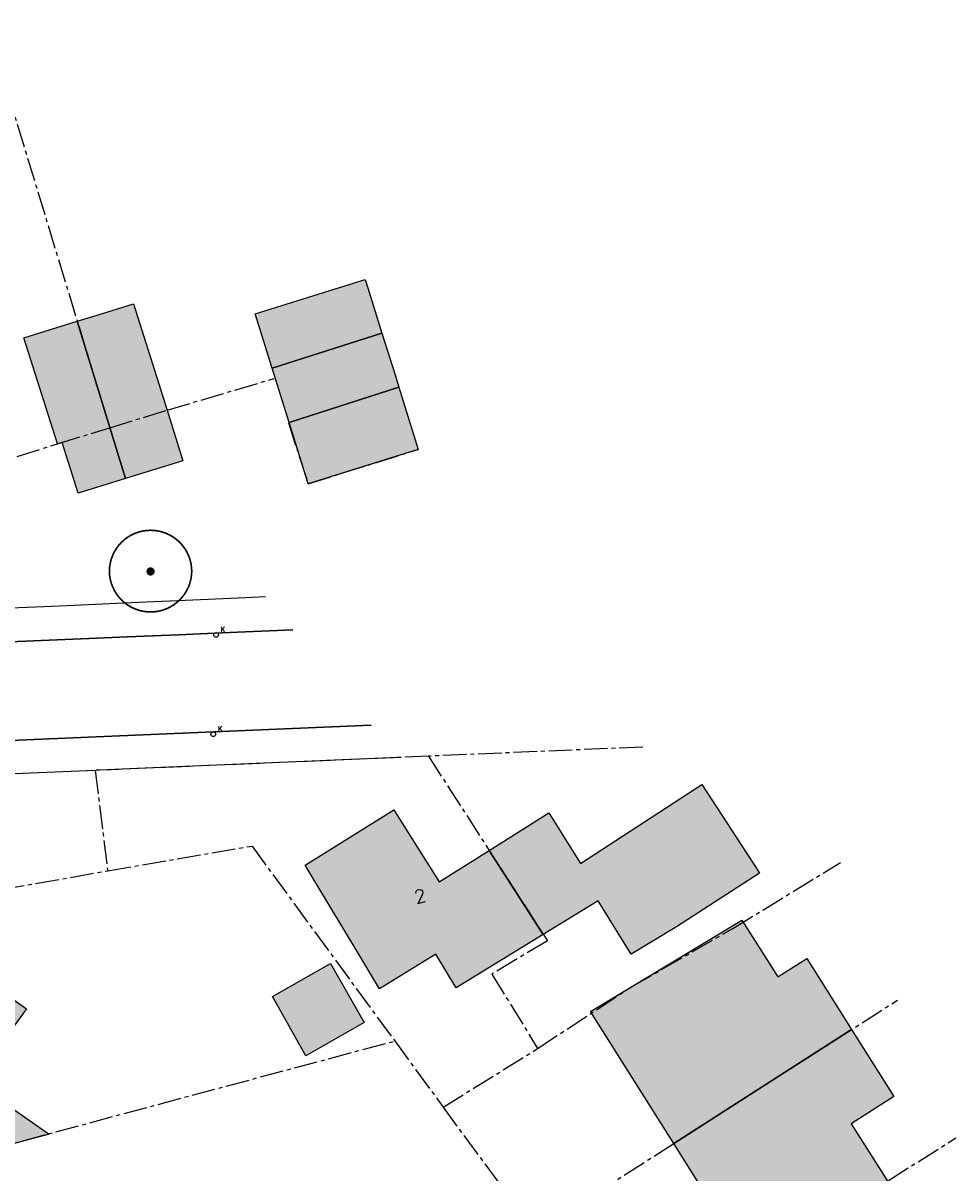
# Model space of a CAD drawing. Header units: metres. Extents: x 202952 to 203755, y 348959 to 349702.
# Tile 68 of 91: x 203139 to 203196, y 349590 to 349659. Entities that reach past the tile are written whole.
import ezdxf
from ezdxf.enums import TextEntityAlignment as Align

# ---------------------------------------------------------------- set-up
doc = ezdxf.new("R2010")
doc.units = ezdxf.units.M
doc.linetypes.add('1-200 CENTER', pattern=[4.28625, 2.8575, -0.47625, 0.47625, -0.47625])
for name, color, linetype in [('PH-BEST-BEBOUWING', 1, 'Continuous'), ('PH-BEST-BEBOUWING-ARCERING', 254, 'Continuous'), ('PH-BEST-HUISNUMMER', 7, 'Continuous'), ('PH-BEST-KADASTRALE-GRENS', 240, '1-200 CENTER'), ('PH-BEST-KOLK', 8, 'Continuous'), ('PH-BEST-WEGDEEL', 254, 'Continuous'), ('PH-INM-BOOM-HANDHAVEN', 96, 'Continuous')]:
    doc.layers.add(name, color=color, linetype=linetype)
doc.styles.add('ROMANS', font='romans.shx')

# ---------------------------------------------------------------- blocks, each defined once
blk = doc.blocks.new('*U35')
blk.add_circle((0, 0), 0.142)
at = {"ltscale": 0.05, "style": 'ROMANS'}
blk.add_text('K', height=0.3, dxfattribs=at).set_placement((0.277, 0.195))
blk = doc.blocks.new('*U26')
at = {"const_width": 0.1}
blk.add_lwpolyline([(-2.5, 0.004, 0.990403), (2.5, 0.03, 0.990403), (-2.5, 0.018)], format="xyb", dxfattribs=at)
at = {"linetype": 'Continuous', "const_width": 0.25}
blk.add_lwpolyline([(-0.125, 0, 1), (0.125, 0, 1)], format="xyb", close=True, dxfattribs=at)

msp = doc.modelspace()

# ---------------------------------------------------------------- hatches: boundary and pattern name
at = {"layer": 'PH-BEST-BEBOUWING-ARCERING'}
for points in [[(203154.313, 349638.402), (203153.282, 349641.71), (203159.964, 349643.795), (203160.123, 349643.284), (203160.977, 349640.545)], [(203142.481, 349641.255), (203143.683, 349641.627), (203145.89, 349642.309), (203147.936, 349635.87), (203148.884, 349632.792), (203145.407, 349631.712)], [(203141.572, 349633.908), (203141.277, 349633.817), (203139.235, 349640.252), (203142.481, 349641.255), (203145.407, 349631.712), (203142.525, 349630.816)], [(203155.338, 349635.117), (203154.313, 349638.402), (203160.977, 349640.545), (203161.769, 349638.006), (203162.002, 349637.26)], [(203162.124, 349633.149), (203156.499, 349631.394), (203156.435, 349631.6), (203155.461, 349634.722), (203155.338, 349635.117), (203162.002, 349637.26), (203163.181, 349633.479)], [(203167.485, 349609.136), (203171.115, 349611.409), (203173.036, 349608.341), (203180.4, 349613.13), (203183.684, 349608.078), (203183.89, 349607.76), (203178.86, 349604.49), (203176.1, 349602.836), (203174.108, 349606.072), (203170.771, 349604.033)], [(203170.771, 349604.033), (203165.473, 349600.795), (203164.247, 349602.841), (203160.825, 349600.726), (203159.4, 349603.102), (203156.984, 349607.132), (203156.318, 349608.242), (203161.696, 349611.605), (203162.304, 349610.638), (203164.446, 349607.233), (203167.485, 349609.136)], [(203178.684, 349591.347), (203173.635, 349599.36), (203176.09, 349600.84), (203182.82, 349604.9), (203185.003, 349601.457), (203186.772, 349602.571), (203189.484, 349598.265)], [(203119.54, 349596.228), (203118.75, 349596.79), (203121.147, 349600.186), (203122.47, 349602.06), (203123.61, 349601.255), (203124.411, 349602.412), (203125.494, 349602.512), (203126.834, 349601.584), (203127.842, 349603.044), (203130.234, 349602.914), (203134.264, 349600.06), (203135.762, 349602.09), (203139.392, 349599.519), (203136.176, 349595.105), (203140.764, 349591.906), (203133.808, 349590.048), (203132.595, 349590.951), (203132.455, 349590.762), (203129.731, 349592.736), (203130.239, 349593.414), (203129.464, 349593.97), (203126.789, 349595.892), (203124.51, 349592.69), (203121.667, 349594.714), (203120.902, 349594.336), (203119.428, 349595.385)], [(203154.324, 349600.267), (203157.855, 349602.274), (203159.895, 349598.684), (203156.364, 349596.677)], [(203183.414, 349583.841), (203178.684, 349591.347), (203189.484, 349598.265), (203192.039, 349594.209), (203189.45, 349592.533), (203191.393, 349589.487), (203191.664, 349589.063)]]:
    msp.add_hatch(color=256, dxfattribs=at).paths.add_polyline_path(points)

# ---------------------------------------------------------------- linework, layer by layer
at = {"layer": 'PH-BEST-BEBOUWING'}
for points in [[(203154.313, 349638.402), (203153.282, 349641.71), (203159.964, 349643.795), (203160.123, 349643.284), (203160.977, 349640.545), (203154.313, 349638.402)], [(203142.481, 349641.255), (203143.683, 349641.627), (203145.89, 349642.309), (203147.936, 349635.87), (203148.884, 349632.792), (203145.407, 349631.712), (203142.481, 349641.255)], [(203141.572, 349633.908), (203141.277, 349633.817), (203139.235, 349640.252), (203142.481, 349641.255), (203145.407, 349631.712), (203142.525, 349630.816), (203141.572, 349633.908)], [(203155.338, 349635.117), (203154.313, 349638.402), (203160.977, 349640.545), (203161.769, 349638.006), (203162.002, 349637.26), (203155.338, 349635.117)], [(203162.124, 349633.149), (203156.499, 349631.394), (203156.435, 349631.6), (203155.461, 349634.722), (203155.338, 349635.117), (203162.002, 349637.26), (203163.181, 349633.479), (203162.124, 349633.149)], [(203167.485, 349609.136), (203171.115, 349611.409), (203173.036, 349608.341), (203180.4, 349613.13), (203183.684, 349608.078), (203183.89, 349607.76), (203178.86, 349604.49), (203176.1, 349602.836), (203174.108, 349606.072), (203170.771, 349604.033), (203167.485, 349609.136)], [(203170.771, 349604.033), (203165.473, 349600.795), (203164.247, 349602.841), (203160.825, 349600.726), (203159.4, 349603.102), (203156.984, 349607.132), (203156.318, 349608.242), (203161.696, 349611.605), (203162.304, 349610.638), (203164.446, 349607.233), (203167.485, 349609.136), (203170.771, 349604.033)], [(203178.684, 349591.347), (203173.635, 349599.36), (203176.09, 349600.84), (203182.82, 349604.9), (203185.003, 349601.457), (203186.772, 349602.571), (203189.484, 349598.265), (203178.684, 349591.347)], [(203154.324, 349600.267), (203157.855, 349602.274), (203159.895, 349598.684), (203156.364, 349596.677), (203154.324, 349600.267)], [(203183.414, 349583.841), (203178.684, 349591.347), (203189.484, 349598.265), (203192.039, 349594.209), (203189.45, 349592.533), (203191.393, 349589.487), (203191.664, 349589.063), (203183.414, 349583.841)]]:
    msp.add_lwpolyline(points, close=True, dxfattribs=at)
msp.add_lwpolyline([(203135.762, 349602.09), (203139.392, 349599.519), (203136.176, 349595.105), (203140.764, 349591.906), (203133.808, 349590.048)], dxfattribs=at)
at = {"layer": 'PH-BEST-KADASTRALE-GRENS', "ltscale": 0.5}
for p, q in [((203136.964, 349659.365), (203144.449, 349634.796)), ((203176.811, 349615.406), (203163.803, 349614.856)), ((203163.803, 349614.856), (203143.622, 349613.999)), ((203143.622, 349613.999), (203143.572, 349613.998)), ((203143.572, 349613.998), (203144.326, 349607.898)), ((203144.326, 349607.898), (203153.089, 349609.401)), ((203153.089, 349609.401), (203161.747, 349597.571)), ((203110.397, 349601.971), (203144.326, 349607.898)), ((203170.272, 349585.958), (203192.273, 349600.052)), ((203161.747, 349597.571), (203164.682, 349593.557)), ((203164.682, 349593.557), (203170.423, 349597.108)), ((203164.682, 349593.557), (203170.272, 349585.958)), ((203175.418, 349578.78), (203195.821, 349591.694))]:
    msp.add_line(p, q, dxfattribs=at)
for points in [[(203144.449, 349634.796), (203147.936, 349635.87), (203154.44, 349637.787)], [(203134.744, 349631.768), (203141.277, 349633.817), (203144.449, 349634.796)], [(203155.294, 349635.103), (203156.499, 349631.394), (203163.181, 349633.479)], [(203163.803, 349614.856), (203171.017, 349603.65), (203167.655, 349601.632), (203170.423, 349597.108)], [(203170.423, 349597.108), (203176.09, 349600.84), (203182.271, 349604.399), (203188.8, 349608.395)], [(203127.242, 349587.263), (203132.898, 349589.83), (203161.747, 349597.571)]]:
    msp.add_lwpolyline(points, dxfattribs=at)
at = {"layer": 'PH-BEST-WEGDEEL'}
for points in [[(203135.876, 349623.753), (203140.441, 349623.954), (203142.297, 349624.035), (203145.314, 349624.167), (203150.432, 349624.392), (203152.688, 349624.491), (203153.898, 349624.544)], [(203155.562, 349622.521), (203151.25, 349622.34), (203148.631, 349622.23), (203145.507, 349622.098), (203143.66, 349622.02), (203128.706, 349621.391)], [(203128.706, 349621.391), (203143.66, 349622.02), (203145.507, 349622.098), (203148.631, 349622.23), (203151.25, 349622.34), (203155.562, 349622.521)], [(203131.335, 349615.516), (203145.99, 349616.134), (203160.321, 349616.738)], [(203160.321, 349616.738), (203145.99, 349616.134), (203131.335, 349615.516)], [(203161.935, 349614.775), (203159.147, 349614.657), (203146.124, 349614.105), (203143.849, 349614.009), (203143.572, 349613.997), (203131.762, 349613.497)]]:
    msp.add_lwpolyline(points, dxfattribs=at)

# ---------------------------------------------------------------- block references
at = {"layer": 'PH-BEST-KOLK'}
for p in [(203150.909, 349622.221), (203150.737, 349616.186)]:
    msp.add_blockref('*U35', p, dxfattribs=at)
at = {"layer": 'PH-INM-BOOM-HANDHAVEN'}
msp.add_blockref('*U26', (203146.929, 349626.071), dxfattribs=at)
msp.add_blockref('*U26', (203146.929, 349626.071), dxfattribs=at)

# ---------------------------------------------------------------- texts
at = {"layer": 'PH-BEST-HUISNUMMER', "style": 'ROMANS'}
msp.add_text('2', height=0.8, rotation=13.5, dxfattribs=at).set_placement((203163.296, 349606.368), align=Align.MIDDLE_CENTER)

doc.saveas('drawing.dxf')
